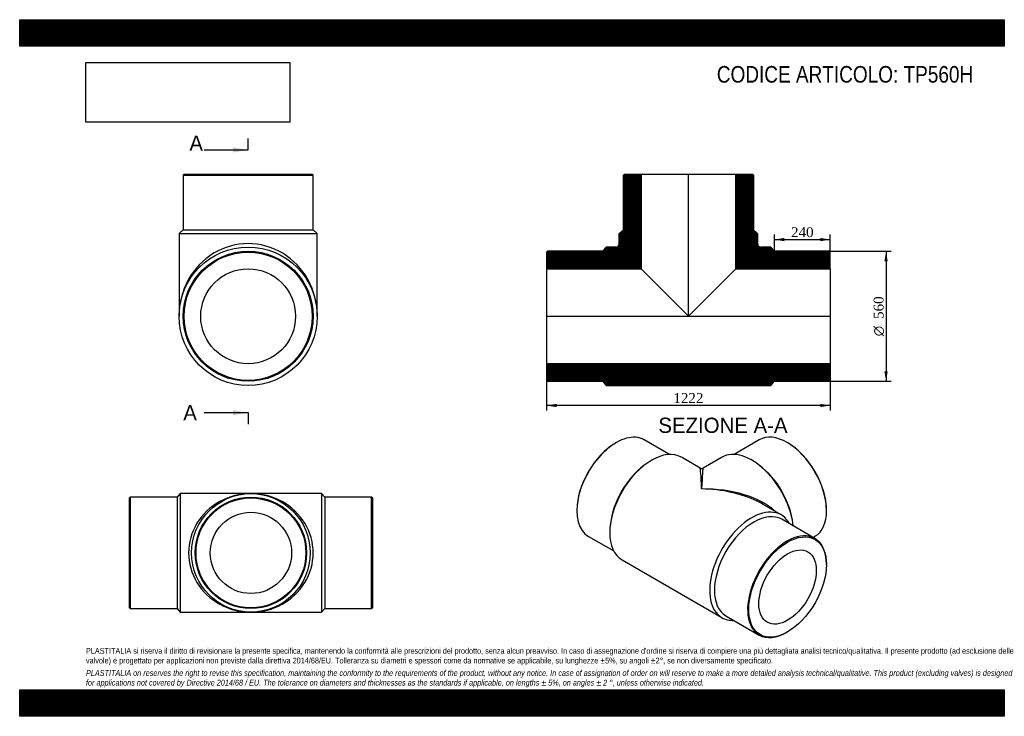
# Model space of a CAD drawing. Header units: millimetres. Extents: x 0 to 4243, y 0 to 3000.
import ezdxf
from ezdxf.enums import TextEntityAlignment as Align
from ezdxf.lldxf.tags import DXFTag

# ---------------------------------------------------------------- set-up
doc = ezdxf.new("R2010")
doc.units = ezdxf.units.MM
doc.header["$LTSCALE"] = 14.285714
for name, color, linetype in [('Default', 7, 'Continuous'), ('DV3_Default', 7, 'Continuous'), ('TP560H', 7, 'Continuous')]:
    doc.layers.add(name, color=color, linetype=linetype)
doc.styles.add('SEACAD_Solid_Edge_ANSI', font='seans.ttf')
doc.styles.add('SEACAD_Solid_Edge_ANSI1_Symbols', font='semeca1.ttf')
doc.styles.add('SEACAD_Times_New_Roman', font='times.ttf')
tags = doc.linetypes.add('CENTER2', pattern=[28.575, 19.05, -3.175, 3.175, -3.175]).pattern_tags.tags
tags[10:11] = [DXFTag(74, 4), DXFTag(75, 0), DXFTag(340, '0'), DXFTag(46, 0.0), DXFTag(50, 0.0), DXFTag(44, 0.0), DXFTag(45, 0.0)]
tags[8:9] = [DXFTag(74, 4), DXFTag(75, 0), DXFTag(340, '0'), DXFTag(46, 0.0), DXFTag(50, 0.0), DXFTag(44, 0.0), DXFTag(45, 0.0)]
tags[6:7] = [DXFTag(74, 4), DXFTag(75, 0), DXFTag(340, '0'), DXFTag(46, 0.0), DXFTag(50, 0.0), DXFTag(44, 0.0), DXFTag(45, 0.0)]
tags[4:5] = [DXFTag(74, 4), DXFTag(75, 0), DXFTag(340, '0'), DXFTag(46, 0.0), DXFTag(50, 0.0), DXFTag(44, 0.0), DXFTag(45, 0.0)]
doc.dimstyles.new('ANSImm', dxfattribs={"dimtxt": 42.857143, "dimasz": 42.857143, "dimexe": 21.428571, "dimexo": 0, "dimgap": 10.714286, "dimtad": 1, "dimdsep": 46, "dimtxsty": 'SEACAD_Times_New_Roman', "dimblk1": '_SE_FILLED', "dimblk2": '_SE_FILLED', "dimsah": 1, "dimcen": 21.428571, "dimazin": 0, "dimtfac": 0.85, "dimtdec": 3, "dimtofl": 0, "dimtmove": 0, "dimatfit": 3, "dimfxl": 1, "dimarcsym": 0})
picture_1 = doc.add_image_def('image1.jpg', size_in_pixel=(4302, 1260))

# ---------------------------------------------------------------- blocks, each defined once
blk = doc.blocks.new('SE')
at = {"layer": 'TP560H', "color": 7, "linetype": 'Continuous'}
for p, q in [((2799.7, 1127.7), (2690.7, 1190.6)), ((3187.1, 1191), (3078.1, 1128)), ((2570.7, 1178.7), (2568.3, 1177.3)), ((3309.5, 1177.7), (3307.1, 1179.1)), ((2932.2, 1069), (2851.2, 1115.8)), ((3026.7, 1116.1), (2945, 1069)), ((2699.2, 1087.3), (2691, 1081.2)), ((3186.8, 1081.6), (3178.6, 1087.6)), ((3281.5, 867.3), (3200.5, 914.1)), ((2401, 887.6), (2401, 884.8)), ((3476.8, 885.1), (3476.8, 887.9)), ((2545.6, 829.3), (2544.5, 819.2)), ((3426.5, 765.8), (3283.5, 848.4)), ((3333.4, 819.6), (3332.2, 829.7)), ((2450.7, 774.9), (2559.7, 712)), ((3418.6, 770.4), (3427.1, 775.3)), ((2595.7, 673.4), (3026, 424.9)), ((3476.2, 653.1), (3476.2, 655.9)), ((3043.5, 432.7), (3186.5, 350.1)), ((3306.5, 362), (3308.9, 363.4))]:
    blk.add_line(p, q, dxfattribs=at)
blk.add_arc((2938.6, 1080.1), 12.9, 240.1834, 299.4944, dxfattribs=at)
for centre, major_axis, ratio, start_param, end_param in [((2570.7, 982.8), (120, 207.8), 0.57735, 0, 3.141593), ((3307.1, 983.1), (-120, 207.8), 0.57735, 3.141593, 6.283185), ((2568.3, 984.2), (-118.3, -204.9), 0.57735, 3.926991, 5.497787), ((2723.4, 894.6), (-127.7, -221.2), 0.57735, 3.141593, 6.283185), ((3309.5, 984.5), (118.3, -204.9), 0.57735, 0.785398, 2.356194), ((3154.4, 894.9), (-127.7, 221.2), 0.57735, 4.061417, 6.283185), ((2713.7, 900.2), (-120, -207.8), 0.57735, 4.061417, 5.363361), ((2938.6, 770.4), (6.5, -298.7), 0.021244, 2.343305, 3.128703), ((2938.6, 770.4), (-6.5, -298.7), 0.021244, 3.154483, 3.939881), ((3164.1, 900.5), (-120, 207.8), 0.57735, 4.061417, 5.363361), ((2938.6, 770.4), (-370.3, -7.7), 0.563011, 3.66739, 4.700704), ((2938.6, 770.4), (-370.3, 7.7), 0.563011, 4.022634, 4.724074), ((3153.8, 646.1), (-127.7, -221.2), 0.57735, 2.792248, 6.283185), ((2938.6, 770.4), (-370.3, 7.7), 0.563011, 3.938675, 4.022634), ((3163.5, 640.5), (-120, -207.8), 0.57735, 3.141593, 6.283185), ((3306.5, 557.9), (-120, -207.8), 0.57735, 2.356194, 6.283185), ((3153.8, 646.1), (-127.7, -221.2), 0.57735, 0, 0.349344), ((3306.5, 557.9), (-120, -207.8), 0.57735, 0, 0.785398)]:
    blk.add_ellipse(centre, major_axis=major_axis, ratio=ratio, start_param=start_param, end_param=end_param, dxfattribs=at)
for major_axis in [(118.3, 204.9), (-87.6, -151.7)]:
    blk.add_ellipse((3308.9, 556.6), major_axis=major_axis, ratio=0.57735, dxfattribs=at)
blk = doc.blocks.new('SE1')
at = {"layer": 'TP560H', "color": 7, "linetype": 'Continuous'}
for p, q in [((708.5, 2334.8), (704.5, 2330.8)), ((708.5, 2334.8), (1260.5, 2334.8)), ((1264.5, 2330.8), (1260.5, 2334.8)), ((704.5, 2330.8), (1264.5, 2330.8)), ((704.5, 2330.8), (704.5, 2094.8)), ((1264.5, 2094.8), (1264.5, 2330.8)), ((704.5, 2094.8), (686.5, 2078.8)), ((704.5, 2094.8), (1264.5, 2094.8)), ((1282.5, 2078.8), (1264.5, 2094.8)), ((686.5, 2078.8), (1282.5, 2078.8)), ((686.5, 2078.8), (686.5, 1722.8)), ((1282.5, 1722.8), (1282.5, 2078.8))]:
    blk.add_line(p, q, dxfattribs=at)
for radius in [298, 280, 276, 204.3]:
    blk.add_circle((984.5, 1722.8), radius, dxfattribs=at)
blk.add_ellipse((984.5, 1722.8), major_axis=(0, -313), ratio=0.952077, start_param=1.570796, end_param=4.712389, dxfattribs=at)
blk = doc.blocks.new('SE3')
at = {"color": 7, "linetype": 'Continuous', "style": 'SEACAD_Solid_Edge_ANSI'}
blk.add_text('A', height=65.7, dxfattribs=at).set_placement((731.3, 2501), align=Align.TOP_LEFT)
blk = doc.blocks.new('SE4')
at = {"color": 7, "linetype": 'Continuous', "style": 'SEACAD_Solid_Edge_ANSI'}
blk.add_text('A', height=65.7, dxfattribs=at).set_placement((704.9, 1340.5), align=Align.TOP_LEFT)
blk = doc.blocks.new('SEANNOT_GROUP')
at = {"linetype": 'Continuous'}
blk.add_hatch(color=7, dxfattribs=at).paths.add_polyline_path([(918.8, 2428.1), (984.5, 2439.1), (918.8, 2450.1)])
at = {"color": 7, "linetype": 'Continuous'}
blk.add_lwpolyline([(794.4, 2439.1), (984.5, 2439.1)], dxfattribs=at)
blk = doc.blocks.new('SEANNOT_GROUP1')
at = {"linetype": 'Continuous'}
blk.add_hatch(color=7, dxfattribs=at).paths.add_polyline_path([(918.8, 1296.7), (984.5, 1307.7), (918.8, 1318.6)])
at = {"color": 7, "linetype": 'Continuous'}
blk.add_lwpolyline([(794.4, 1307.7), (984.5, 1307.7)], dxfattribs=at)
blk = doc.blocks.new('SE2')
at = {"layer": 'Default', "color": 7, "linetype": 'CENTER2'}
for p, q in [((984.5, 2439.1), (984.5, 2488.4)), ((984.5, 1307.7), (984.5, 1258.4))]:
    blk.add_line(p, q, dxfattribs=at)
at = {"layer": 'Default', "color": 7, "linetype": 'CENTER2', "const_width": 0.0001}
blk.add_lwpolyline([(984.5, 2439.1), (984.5, 1307.7)], dxfattribs=at)
at = {"layer": 'Default'}
for name in ['SE3', 'SEANNOT_GROUP', 'SE4', 'SEANNOT_GROUP1']:
    blk.add_blockref(name, (0, 0), dxfattribs=at)
blk = doc.blocks.new('SE5')
at = {"layer": 'TP560H', "linetype": 'Continuous'}
h = blk.add_hatch(dxfattribs=at)
h.set_pattern_fill('LINE', scale=0.629921, angle=45, style=0)
edge = h.paths.add_edge_path()
edge.add_line((2270.7, 1927.1), (2677.4, 1927.1))
edge.add_line((2677.4, 1927.1), (2677.4, 2334.8))
edge.add_line((2677.4, 2334.8), (2605.7, 2334.8))
edge.add_line((2605.7, 2334.8), (2601.7, 2330.8))
edge.add_line((2601.7, 2330.8), (2601.7, 2094.8))
edge.add_line((2601.7, 2094.8), (2583.7, 2078.8))
edge.add_line((2583.7, 2078.8), (2583.7, 2035.8))
edge.add_arc((2568.7, 2035.8), 15, 270, 360, ccw=False)
edge.add_line((2568.7, 2020.8), (2526.7, 2020.8))
edge.add_line((2526.7, 2020.8), (2510.7, 2002.8))
edge.add_line((2510.7, 2002.8), (2274.7, 2002.8))
edge.add_line((2274.7, 2002.8), (2270.7, 1998.8))
edge.add_line((2270.7, 1998.8), (2270.7, 1927.1))
h = blk.add_hatch(dxfattribs=at)
h.set_pattern_fill('LINE', scale=0.629921, angle=45, style=0)
edge = h.paths.add_edge_path()
edge.add_line((3086, 1927.1), (3492.7, 1927.1))
edge.add_line((3492.7, 1927.1), (3492.7, 1998.8))
edge.add_line((3492.7, 1998.8), (3488.7, 2002.8))
edge.add_line((3488.7, 2002.8), (3252.7, 2002.8))
edge.add_line((3252.7, 2002.8), (3236.7, 2020.8))
edge.add_line((3236.7, 2020.8), (3194.7, 2020.8))
edge.add_arc((3194.7, 2035.8), 15, 180, 270, ccw=False)
edge.add_line((3179.7, 2035.8), (3179.7, 2078.8))
edge.add_line((3179.7, 2078.8), (3161.7, 2094.8))
edge.add_line((3161.7, 2094.8), (3161.7, 2330.8))
edge.add_line((3161.7, 2330.8), (3157.7, 2334.8))
edge.add_line((3157.7, 2334.8), (3086, 2334.8))
edge.add_line((3086, 2334.8), (3086, 1927.1))
h = blk.add_hatch(dxfattribs=at)
h.set_pattern_fill('LINE', scale=0.629921, angle=45, style=0)
h.paths.add_polyline_path([(3492.7, 1446.8), (3492.7, 1518.5), (2270.7, 1518.5), (2270.7, 1446.8), (2274.7, 1442.8), (2510.7, 1442.8), (2526.7, 1424.8), (3236.7, 1424.8), (3252.7, 1442.8), (3488.7, 1442.8)])
at = {"layer": 'DV3_Default', "color": 7, "linetype": 'CENTER2'}
for p, q in [((2881.7, 1721), (2881.7, 2336.5)), ((2268.9, 1722.8), (3494.4, 1722.8))]:
    blk.add_line(p, q, dxfattribs=at)
at = {"layer": 'TP560H', "color": 7, "linetype": 'Continuous'}
for p, q in [((2601.7, 2330.8), (2605.7, 2334.8)), ((2605.7, 2334.8), (2677.4, 2334.8)), ((2677.4, 2334.8), (3086, 2334.8)), ((2677.4, 2334.8), (2677.4, 1927.1)), ((3086, 1927.1), (3086, 2334.8)), ((3086, 2334.8), (3157.7, 2334.8)), ((3157.7, 2334.8), (3161.7, 2330.8)), ((2601.7, 2094.8), (2601.7, 2330.8)), ((3161.7, 2330.8), (3161.7, 2094.8)), ((2583.7, 2078.8), (2601.7, 2094.8)), ((3161.7, 2094.8), (3179.7, 2078.8)), ((2583.7, 2035.8), (2583.7, 2078.8)), ((3179.7, 2078.8), (3179.7, 2035.8)), ((2270.7, 1998.8), (2274.7, 2002.8)), ((2270.7, 1998.8), (2270.7, 1927.1)), ((2510.7, 2002.8), (2274.7, 2002.8)), ((2526.7, 2020.8), (2510.7, 2002.8)), ((2568.7, 2020.8), (2526.7, 2020.8)), ((3236.7, 2020.8), (3194.7, 2020.8)), ((3252.7, 2002.8), (3236.7, 2020.8)), ((3488.7, 2002.8), (3252.7, 2002.8)), ((3488.7, 2002.8), (3492.7, 1998.8)), ((3492.7, 1927.1), (3492.7, 1998.8)), ((2270.7, 1927.1), (2270.7, 1518.5)), ((2270.7, 1927.1), (2677.4, 1927.1)), ((2677.4, 1927.1), (2881.7, 1722.8)), ((2881.7, 1722.8), (3086, 1927.1)), ((3086, 1927.1), (3492.7, 1927.1)), ((3492.7, 1927.1), (3492.7, 1518.5)), ((3492.7, 1518.5), (2270.7, 1518.5)), ((2270.7, 1518.5), (2270.7, 1446.8)), ((3492.7, 1446.8), (3492.7, 1518.5)), ((2274.7, 1442.8), (2270.7, 1446.8)), ((2274.7, 1442.8), (2510.7, 1442.8)), ((2510.7, 1442.8), (2526.7, 1424.8)), ((3236.7, 1424.8), (3252.7, 1442.8)), ((3252.7, 1442.8), (3488.7, 1442.8)), ((3492.7, 1446.8), (3488.7, 1442.8)), ((2526.7, 1424.8), (3236.7, 1424.8))]:
    blk.add_line(p, q, dxfattribs=at)
for centre, start, end in [((2568.7, 2035.8), 270, 0), ((3194.7, 2035.8), 180, 270)]:
    blk.add_arc(centre, 15, start, end, dxfattribs=at)
blk = doc.blocks.new('GDimGGroup')
at = {"layer": 'Default', "linetype": 'Continuous'}
for points in [[(3740.4, 1959.9), (3733.3, 2002.8), (3726.1, 1959.9)], [(3740.4, 1485.7), (3726.1, 1485.7), (3733.3, 1442.8)]]:
    blk.add_hatch(color=7, dxfattribs=at).paths.add_polyline_path(points)
at = {"layer": 'Default', "color": 7, "linetype": 'Continuous'}
for p, q in [((3488.7, 2002.8), (3754.7, 2002.8)), ((3733.3, 2002.8), (3733.3, 1442.8)), ((3488.7, 1442.8), (3754.7, 1442.8))]:
    blk.add_line(p, q, dxfattribs=at)
for s, height, style, p in [('560', 42.86, 'SEACAD_Times_New_Roman', (3679.7, 1711.3)), ('O', 42.9, 'SEACAD_Solid_Edge_ANSI1_Symbols', (3679.7, 1636.8))]:
    blk.add_text(s, height=height, rotation=90, dxfattribs=dict(at, style=style)).set_placement(p, align=Align.TOP_LEFT)
blk = doc.blocks.new('DMBLK22')
at = {"layer": 'Default', "linetype": 'Continuous'}
for points in [[(2313.5, 1331.4), (2313.5, 1345.7), (2270.7, 1338.6)], [(3449.8, 1331.4), (3492.7, 1338.6), (3449.8, 1345.7)]]:
    blk.add_hatch(color=7, dxfattribs=at).paths.add_polyline_path(points)
at = {"layer": 'Default', "color": 7, "linetype": 'Continuous'}
for p, q in [((2270.7, 1722.8), (2270.7, 1317.2)), ((3492.7, 1722.8), (3492.7, 1317.2)), ((3492.7, 1338.6), (2270.7, 1338.6))]:
    blk.add_line(p, q, dxfattribs=at)
at = {"layer": 'Default', "color": 7, "linetype": 'Continuous', "style": 'SEACAD_Times_New_Roman'}
blk.add_text('1222', height=42.86, dxfattribs=at).set_placement((2816.7, 1392.2), align=Align.TOP_LEFT)
blk = doc.blocks.new('_SE_FILLED')
at = {"color": 0}
blk.add_line((0, 0), (-1, 0), dxfattribs=at)
blk.add_solid([(0, 0), (-1, -0.1665), (-1, 0.1665), (0, 0)], dxfattribs=at)
blk = doc.blocks.new('DMBLK23')
at = {"layer": 'Default', "linetype": 'Continuous'}
for points in [[(3295.5, 2060.2), (3252.7, 2053), (3295.5, 2045.9)], [(3449.8, 2060.2), (3449.8, 2045.9), (3492.7, 2053)]]:
    blk.add_hatch(color=7, dxfattribs=at).paths.add_polyline_path(points)
at = {"layer": 'Default', "color": 7, "linetype": 'Continuous'}
for p, q in [((3252.7, 2002.8), (3252.7, 2074.5)), ((3252.7, 2053), (3492.7, 2053)), ((3492.7, 1998.8), (3492.7, 2074.5))]:
    blk.add_line(p, q, dxfattribs=at)
at = {"layer": 'Default', "color": 7, "linetype": 'Continuous', "style": 'SEACAD_Times_New_Roman'}
blk.add_text('240', height=42.86, dxfattribs=at).set_placement((3323.9, 2106.6), align=Align.TOP_LEFT)
blk = doc.blocks.new('SE6')
at = {"layer": 'TP560H', "color": 7, "linetype": 'Continuous'}
for p, q in [((476.2, 943.8), (472.7, 940.4)), ((472.7, 467.2), (472.7, 940.4)), ((476.2, 943.8), (476.2, 463.8)), ((678.4, 943.8), (476.2, 943.8)), ((692.2, 959.2), (678.4, 943.8)), ((678.4, 943.8), (678.4, 463.8)), ((692.2, 959.2), (692.2, 448.4)), ((996.4, 959.2), (692.2, 959.2)), ((1300.7, 959.2), (996.4, 959.2)), ((1300.7, 959.2), (1300.7, 448.4)), ((1314.4, 943.8), (1300.7, 959.2)), ((1314.4, 943.8), (1314.4, 463.8)), ((1516.7, 943.8), (1314.4, 943.8)), ((1516.7, 463.8), (1516.7, 943.8)), ((1520.2, 940.4), (1516.7, 943.8)), ((1520.2, 940.4), (1520.2, 467.2)), ((472.7, 467.2), (476.2, 463.8)), ((1516.7, 463.8), (1520.2, 467.2)), ((476.2, 463.8), (678.4, 463.8)), ((678.4, 463.8), (692.2, 448.4)), ((692.2, 448.4), (996.4, 448.4)), ((996.4, 448.4), (1300.7, 448.4)), ((1300.7, 448.4), (1314.4, 463.8)), ((1314.4, 463.8), (1516.7, 463.8))]:
    blk.add_line(p, q, dxfattribs=at)
for radius in [255.4, 240, 236.6, 175.1]:
    blk.add_circle((996.4, 703.8), radius, dxfattribs=at)
for major_axis in [(268.3, 0), (-268.3, 0)]:
    blk.add_ellipse((996.4, 703.8), major_axis=major_axis, ratio=0.952077, start_param=1.570796, end_param=4.712389, dxfattribs=at)

msp = doc.modelspace()

# ---------------------------------------------------------------- hatches: boundary and pattern name
at = {"layer": 'Default', "linetype": 'Continuous'}
h = msp.add_hatch(dxfattribs=at)
h.set_pattern_fill('LINE', scale=0.6299213, angle=45, style=0)
h.paths.add_polyline_path([(4242.857, 2885.714), (4242.857, 3000), (0, 3000), (0, 2885.714)])
for points in [[(4242.857, 2885.714), (4242.857, 3000), (0, 3000), (0, 2885.714)], [(4242.857, 0), (4242.857, 114.286), (0, 114.286), (0, 0)]]:
    msp.add_hatch(color=7, dxfattribs=at).paths.add_polyline_path(points)
h = msp.add_hatch(dxfattribs=at)
h.set_pattern_fill('LINE', scale=0.629921, angle=45, style=0)
h.paths.add_polyline_path([(4242.857, 0), (4242.857, 114.286), (0, 114.286), (0, 0)])

# ---------------------------------------------------------------- linework, layer by layer
at = {"layer": 'Default', "color": 7, "linetype": 'Continuous'}
for p, q in [((0, 3000), (4242.857, 3000)), ((0, 2885.714), (0, 3000)), ((4242.857, 3000), (4242.857, 2885.714)), ((4242.857, 2885.714), (0, 2885.714)), ((0, 114.286), (4242.857, 114.286)), ((0, 0), (0, 114.286)), ((4242.857, 114.286), (4242.857, 0)), ((4242.857, 0), (0, 0))]:
    msp.add_line(p, q, dxfattribs=at)

# ---------------------------------------------------------------- block references
at = {"layer": 'Default'}
for name in ['SE2', 'SE1', 'SE5', 'GDimGGroup', 'SE', 'SE6']:
    msp.add_blockref(name, (0, 0), dxfattribs=at)

# ---------------------------------------------------------------- texts
at = {"layer": 'Default', "color": 7, "linetype": 'Continuous', "style": 'SEACAD_Solid_Edge_ANSI'}
msp.add_text('SEZIONE A-A', height=65.71429, dxfattribs=at).set_placement((2752.171, 1286.05), align=Align.TOP_LEFT)
at = {"layer": 'Default', "attachment_point": 1}
for s, insert, char_height, width in [('{\\fArial Narrow|b0||i0||c0|p34;\\C7;\\H71.42857143;\\W1.;CODICE ARTICOLO: TP560H}', (3004.088, 2800.479), 71.42857, 1186.71122), ("{\\fArial Narrow|b0||i0||c0|p34;\\C7;\\H25.;\\W1.;PLASTITALIA si riserva il diritto di revisionare la presente specifica, mantenendo la conformità alle prescrizioni del prodotto, senza alcun preavviso. In caso di assegnazione d'ordine si riserva di compiere una più dettagliata analisi tecnico/qualitativa. Il presente prodotto (ad esclusione delle \\P}{\\fArial Narrow|b0||i0||c0|p34;\\C7;\\H25.;\\W1.;valvole) è progettato per applicazioni non previste dalla direttiva 2014/68/EU. Tolleranza su diametri e spessori come da normative se applicabile, su lunghezze ±5%, su angoli ±2°, se non diversamente specificato.\\P}{\\fArial Narrow|b0||i0||c0|p34;\\C7;\\H7.142857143;\\W1.;   \\P}{\\fArial Narrow|b0||i1||c0|p34;\\C7;\\H25.;\\W1.;PLASTITALIA on reserves the right to revise this specification, maintaining the conformity to the requirements of the product, without any notice. In case of assignation of order on will reserve to make a more detailed analysis technical/qualitative. This product (excluding valves) is designed \\P}{\\fArial Narrow|b0||i1||c0|p34;\\C7;\\H25.;\\W1.;for applications not covered by Directive 2014/68 / EU. The tolerance on diameters and thicknesses as the standards if applicable, on lengths ± 5%, on angles ± 2 °, unless otherwise indicated.\\P}", (285.714, 294.32), 25, 3671.42857)]:
    msp.add_mtext(s, dxfattribs=dict(at, insert=insert, char_height=char_height, width=width))

# ---------------------------------------------------------------- dimensions: what is measured, and where the dimension line sits
at = {"layer": 'Default', "color": 7, "linetype": 'Continuous'}
dim = msp.add_linear_dim(base=(3492.66, 2053.046), p1=(3252.66, 2002.794), p2=(3492.66, 1998.794), text='\\A1;<>', dimstyle='ANSImm', dxfattribs=at)
dim.commit()
dim.dimension.update_dxf_attribs({"geometry": 'DMBLK23', "text_midpoint": (3372.66, 2053.046), "dimtype": 160})
dim = msp.add_linear_dim(base=(3492.66, 1338.591), p1=(3492.66, 1722.794), p2=(2270.66, 1722.794), angle=180, text='\\A1;<>', dimstyle='ANSImm', dxfattribs=at)
dim.commit()
dim.dimension.update_dxf_attribs({"geometry": 'DMBLK22', "text_midpoint": (2881.66, 1338.591), "dimtype": 161})

# ---------------------------------------------------------------- pictures from other files: only their frames are drawn
image = msp.add_image(picture_1, insert=(285.714, 2558.617), size_in_units=(877.959, 257.143))
image.dxf.flags = 7

doc.saveas('drawing.dxf')
